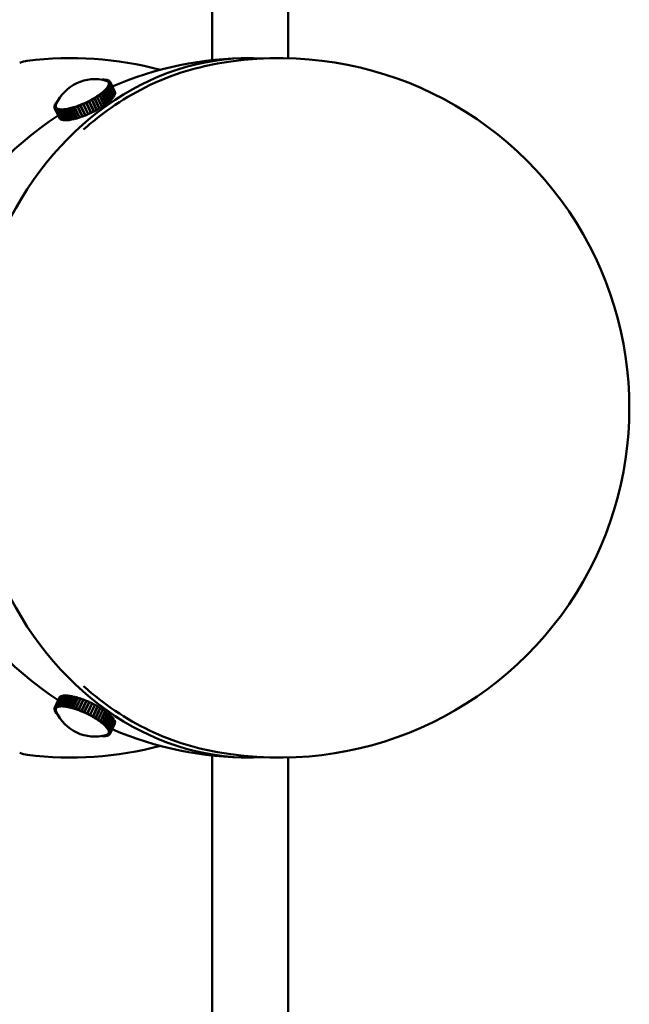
# Model space of a CAD drawing. Header units: millimetres. Extents: x 274 to 1648, y 34 to 1112.
# Tile 13 of 14: x 1135 to 1240, y 718 to 886. Entities that reach past the tile are written whole.
import ezdxf

# ---------------------------------------------------------------- set-up
doc = ezdxf.new("R2010")
doc.units = ezdxf.units.MM
doc.header["$LTSCALE"] = 4
doc.layers.add('Widoczne (ISO)', color=7, linetype='Continuous', lineweight=50)

msp = doc.modelspace()

# ---------------------------------------------------------------- linework, layer by layer
at = {"layer": 'Widoczne (ISO)'}
for p, q in [((1168.36, 1003.43), (1168.36, 879.49)), ((1181.36, 1003.43), (1181.36, 879.83)), ((1149.41, 876.15), (1149.51, 876.16)), ((1149.48, 876.13), (1149.51, 876.16)), ((1149.5, 876.13), (1149.54, 876.16)), ((1149.51, 876.16), (1149.52, 876.14)), ((1149.54, 876.16), (1149.84, 876.17)), ((1149.73, 876.09), (1149.84, 876.17)), ((1149.74, 876.08), (1149.87, 876.17)), ((1149.84, 876.17), (1149.85, 876.15)), ((1149.87, 876.17), (1150.13, 876.15)), ((1149.96, 876.03), (1150.13, 876.15)), ((1149.97, 876.03), (1150.16, 876.15)), ((1150.12, 875.99), (1150.18, 875.98)), ((1150.13, 876.15), (1150.14, 876.14)), ((1150.16, 876.15), (1150.38, 876.1)), ((1150.18, 875.98), (1150.38, 876.1)), ((1150.18, 875.98), (1150.18, 875.97)), ((1150.19, 875.98), (1150.4, 876.1)), ((1150.19, 875.98), (1150.28, 875.94)), ((1150.19, 875.97), (1150.19, 875.98)), ((1150.28, 875.94), (1150.37, 875.91)), ((1150.37, 875.91), (1150.58, 876.03)), ((1150.37, 875.91), (1150.37, 875.9)), ((1150.38, 876.1), (1150.39, 876.09)), ((1150.38, 875.9), (1150.59, 876.02)), ((1150.38, 875.9), (1150.44, 875.86)), ((1150.38, 875.9), (1150.38, 875.9)), ((1150.4, 876.1), (1150.58, 876.03)), ((1150.44, 875.86), (1150.51, 875.81)), ((1150.47, 874.97), (1150.69, 875.03)), ((1150.53, 875.08), (1150.48, 874.98)), ((1150.48, 874.98), (1150.7, 875.05)), ((1150.48, 874.98), (1150.48, 874.97)), ((1150.51, 875.81), (1150.73, 875.93)), ((1150.51, 875.81), (1150.52, 875.79)), ((1150.52, 875.8), (1150.74, 875.91)), ((1150.52, 875.8), (1150.56, 875.75)), ((1150.52, 875.79), (1150.52, 875.8)), ((1150.58, 875.17), (1150.53, 875.08)), ((1150.69, 875.03), (1150.54, 874.82)), ((1150.56, 875.75), (1150.6, 875.69)), ((1150.58, 876.03), (1150.59, 876.01)), ((1150.58, 875.17), (1150.8, 875.25)), ((1150.59, 876.02), (1150.73, 875.93)), ((1150.59, 875.18), (1150.81, 875.27)), ((1150.61, 875.27), (1150.59, 875.18)), ((1150.59, 875.18), (1150.59, 875.18)), ((1150.6, 875.69), (1150.83, 875.8)), ((1150.6, 875.69), (1150.61, 875.68)), ((1150.6, 875.67), (1150.62, 875.64)), ((1150.61, 875.68), (1150.83, 875.78)), ((1150.61, 875.68), (1150.63, 875.61)), ((1150.64, 875.36), (1150.61, 875.27)), ((1150.63, 875.61), (1150.65, 875.54)), ((1150.64, 875.37), (1150.87, 875.47)), ((1150.64, 875.36), (1150.87, 875.45)), ((1150.65, 875.45), (1150.64, 875.37)), ((1150.64, 875.37), (1150.65, 875.37)), ((1150.65, 875.54), (1150.88, 875.64)), ((1150.65, 875.53), (1150.88, 875.63)), ((1150.65, 875.54), (1150.65, 875.53)), ((1150.65, 875.53), (1150.65, 875.45)), ((1151.51, 873.3), (1150.69, 875.03)), ((1150.8, 875.25), (1150.7, 875.05)), ((1150.7, 875.05), (1151.52, 873.32)), ((1150.73, 875.93), (1150.74, 875.91)), ((1150.74, 875.91), (1150.83, 875.8)), ((1151.62, 873.52), (1150.8, 875.25)), ((1150.87, 875.45), (1150.81, 875.27)), ((1150.81, 875.27), (1151.63, 873.54)), ((1150.83, 875.8), (1150.83, 875.78)), ((1151.65, 874.05), (1150.83, 875.78)), ((1150.83, 875.78), (1150.88, 875.64)), ((1150.88, 875.63), (1150.87, 875.47)), ((1150.87, 875.47), (1151.69, 873.74)), ((1151.68, 873.72), (1150.87, 875.45)), ((1150.88, 875.64), (1151.69, 873.91)), ((1151.69, 873.9), (1150.88, 875.63)), ((1148.71, 873.36), (1148.52, 873.24)), ((1149.03, 873.48), (1148.65, 873.23)), ((1148.89, 873.49), (1148.71, 873.36)), ((1148.89, 873.49), (1149.03, 873.48)), ((1149.08, 873.62), (1148.91, 873.5)), ((1148.91, 873.5), (1148.92, 873.48)), ((1148.91, 873.5), (1149.06, 873.5)), ((1149.84, 871.74), (1149.03, 873.48)), ((1149.41, 873.75), (1149.06, 873.5)), ((1149.06, 873.5), (1149.88, 871.77)), ((1149.26, 873.75), (1149.08, 873.62)), ((1149.26, 873.75), (1149.41, 873.75)), ((1149.43, 873.88), (1149.27, 873.76)), ((1149.27, 873.76), (1149.44, 873.78)), ((1149.27, 873.76), (1149.28, 873.75)), ((1150.22, 872.02), (1149.41, 873.75)), ((1149.58, 874.01), (1149.43, 873.88)), ((1149.75, 874.02), (1149.44, 873.78)), ((1149.44, 873.78), (1150.25, 872.04)), ((1149.58, 874.01), (1149.75, 874.02)), ((1149.73, 874.14), (1149.6, 874.02)), ((1149.6, 874.02), (1149.78, 874.05)), ((1149.6, 874.02), (1149.6, 874.01)), ((1149.87, 874.26), (1149.73, 874.14)), ((1150.57, 872.29), (1149.75, 874.02)), ((1150.05, 874.29), (1149.78, 874.05)), ((1149.78, 874.05), (1150.59, 872.32)), ((1149.87, 874.26), (1150.05, 874.29)), ((1150, 874.39), (1149.88, 874.27)), ((1149.88, 874.27), (1150.08, 874.32)), ((1149.88, 874.27), (1149.89, 874.26)), ((1150.12, 874.51), (1150, 874.39)), ((1150.87, 872.56), (1150.05, 874.29)), ((1150.31, 874.55), (1150.08, 874.32)), ((1150.08, 874.32), (1150.89, 872.58)), ((1150.12, 874.51), (1150.31, 874.55)), ((1150.22, 874.63), (1150.13, 874.52)), ((1150.13, 874.52), (1150.33, 874.57)), ((1150.13, 874.52), (1150.13, 874.51)), ((1150.32, 874.74), (1150.22, 874.63)), ((1151.13, 872.82), (1150.31, 874.55)), ((1150.32, 874.74), (1150.53, 874.8)), ((1150.4, 874.86), (1150.33, 874.75)), ((1150.33, 874.75), (1150.54, 874.82)), ((1150.53, 874.8), (1150.33, 874.57)), ((1150.33, 874.75), (1150.33, 874.75)), ((1150.33, 874.57), (1151.15, 872.84)), ((1150.47, 874.97), (1150.4, 874.86)), ((1151.34, 873.07), (1150.53, 874.8)), ((1150.54, 874.82), (1151.36, 873.09)), ((1151.36, 873.09), (1151.51, 873.3)), ((1151.5, 873.32), (1151.52, 873.32)), ((1151.52, 873.32), (1151.62, 873.52)), ((1151.61, 873.53), (1151.63, 873.54)), ((1151.63, 873.54), (1151.68, 873.72)), ((1151.69, 873.91), (1151.65, 874.05)), ((1151.68, 873.73), (1151.69, 873.74)), ((1151.69, 873.91), (1151.69, 873.91)), ((1151.69, 873.74), (1151.69, 873.9)), ((1141.52, 871.71), (1141.29, 871.61)), ((1141.29, 871.45), (1141.29, 871.61)), ((1141.3, 871.63), (1141.35, 871.81)), ((1141.52, 871.72), (1141.3, 871.63)), ((1141.3, 871.62), (1141.3, 871.63)), ((1141.58, 871.9), (1141.35, 871.81)), ((1141.36, 871.83), (1141.46, 872.03)), ((1141.58, 871.91), (1141.36, 871.83)), ((1141.37, 871.82), (1141.36, 871.83)), ((1141.67, 872.1), (1141.46, 872.03)), ((1141.47, 872.05), (1141.62, 872.26)), ((1141.68, 872.11), (1141.47, 872.05)), ((1141.48, 872.03), (1141.47, 872.05)), ((1141.51, 871.55), (1141.52, 871.63)), ((1141.52, 871.72), (1141.55, 871.81)), ((1141.53, 871.71), (1141.52, 871.72)), ((1141.52, 871.71), (1141.53, 871.7)), ((1141.52, 871.63), (1141.52, 871.71)), ((1141.55, 871.81), (1141.58, 871.9)), ((1141.58, 871.91), (1141.61, 871.97)), ((1141.58, 871.9), (1141.58, 871.91)), ((1141.58, 871.9), (1141.58, 871.89)), ((1141.78, 872.31), (1141.62, 872.26)), ((1141.64, 872.28), (1141.83, 872.51)), ((1141.78, 872.32), (1141.64, 872.28)), ((1141.64, 872.27), (1141.64, 872.28)), ((1141.89, 872.52), (1141.83, 872.51)), ((1141.85, 872.53), (1141.96, 872.63)), ((1141.9, 872.54), (1141.85, 872.53)), ((1141.86, 872.51), (1141.85, 872.53)), ((1145.29, 871.64), (1145.06, 871.57)), ((1145.29, 871.64), (1145.24, 871.55)), ((1145.73, 871.74), (1145.28, 871.56)), ((1145.31, 871.65), (1145.28, 871.56)), ((1145.3, 871.62), (1145.29, 871.64)), ((1145.54, 871.74), (1145.31, 871.65)), ((1145.76, 871.83), (1145.54, 871.74)), ((1145.76, 871.83), (1145.73, 871.74)), ((1146.55, 870), (1145.73, 871.74)), ((1145.78, 871.78), (1145.76, 871.83)), ((1146.24, 871.94), (1145.78, 871.75)), ((1146.01, 871.93), (1145.78, 871.83)), ((1145.78, 871.83), (1145.78, 871.75)), ((1145.78, 871.75), (1146.6, 870.02)), ((1146.24, 872.03), (1146.01, 871.93)), ((1147.06, 870.29), (1146.24, 872.03)), ((1146.24, 872.03), (1146.24, 871.94)), ((1147.05, 870.21), (1146.24, 871.94)), ((1146.49, 872.14), (1146.26, 872.03)), ((1146.26, 872.03), (1146.28, 871.96)), ((1146.74, 872.17), (1146.28, 871.96)), ((1146.28, 871.96), (1147.1, 870.23)), ((1146.72, 872.24), (1146.49, 872.14)), ((1147.53, 870.51), (1146.72, 872.24)), ((1146.72, 872.24), (1146.74, 872.17)), ((1146.96, 872.36), (1146.74, 872.25)), ((1146.74, 872.25), (1147.55, 870.52)), ((1146.74, 872.25), (1146.78, 872.19)), ((1147.55, 870.44), (1146.74, 872.17)), ((1147.23, 872.41), (1146.78, 872.19)), ((1146.78, 872.19), (1147.6, 870.46)), ((1147.19, 872.47), (1146.96, 872.36)), ((1147.19, 872.47), (1147.23, 872.41)), ((1147.43, 872.6), (1147.21, 872.48)), ((1147.21, 872.48), (1148.02, 870.75)), ((1147.21, 872.48), (1147.27, 872.44)), ((1148.05, 870.68), (1147.23, 872.41)), ((1147.71, 872.67), (1147.27, 872.44)), ((1147.27, 872.44), (1148.09, 870.7)), ((1147.64, 872.72), (1147.43, 872.6)), ((1147.64, 872.72), (1147.71, 872.67)), ((1147.87, 872.85), (1147.66, 872.73)), ((1147.66, 872.73), (1147.68, 872.69)), ((1147.66, 872.73), (1147.75, 872.69)), ((1148.53, 870.94), (1147.71, 872.67)), ((1148.17, 872.93), (1147.75, 872.69)), ((1147.75, 872.69), (1148.57, 870.96)), ((1148.08, 872.97), (1147.87, 872.85)), ((1148.08, 872.97), (1148.17, 872.93)), ((1148.3, 873.1), (1148.1, 872.98)), ((1148.1, 872.98), (1148.11, 872.95)), ((1148.1, 872.98), (1148.21, 872.96)), ((1148.99, 871.2), (1148.17, 872.93)), ((1148.61, 873.2), (1148.21, 872.96)), ((1148.21, 872.96), (1149.03, 871.22)), ((1148.5, 873.22), (1148.3, 873.1)), ((1148.5, 873.22), (1148.61, 873.2)), ((1148.52, 873.24), (1148.53, 873.22)), ((1148.52, 873.24), (1148.65, 873.23)), ((1149.43, 871.47), (1148.61, 873.2)), ((1148.65, 873.23), (1149.47, 871.5)), ((1149.47, 871.5), (1149.84, 871.74)), ((1149.83, 871.77), (1149.88, 871.77)), ((1149.88, 871.77), (1150.22, 872.02)), ((1150.21, 872.04), (1150.25, 872.04)), ((1150.25, 872.04), (1150.57, 872.29)), ((1150.56, 872.31), (1150.59, 872.32)), ((1150.59, 872.32), (1150.87, 872.56)), ((1150.86, 872.58), (1150.89, 872.58)), ((1150.89, 872.58), (1151.13, 872.82)), ((1151.12, 872.83), (1151.15, 872.84)), ((1151.15, 872.84), (1151.34, 873.07)), ((1151.34, 873.08), (1151.36, 873.09)), ((1141.51, 871.55), (1141.29, 871.45)), ((1141.52, 871.54), (1141.29, 871.44)), ((1141.29, 871.44), (1141.29, 871.45)), ((1141.33, 871.3), (1141.29, 871.44)), ((1141.56, 871.4), (1141.33, 871.3)), ((1142.15, 869.56), (1141.33, 871.3)), ((1141.56, 871.39), (1141.34, 871.28)), ((1141.34, 871.28), (1142.15, 869.55)), ((1141.42, 871.17), (1141.34, 871.28)), ((1141.65, 871.28), (1141.42, 871.17)), ((1142.24, 869.43), (1141.42, 871.17)), ((1141.65, 871.27), (1141.43, 871.16)), ((1141.43, 871.16), (1142.25, 869.42)), ((1141.57, 871.06), (1141.43, 871.16)), ((1141.52, 871.53), (1141.51, 871.55)), ((1141.52, 871.54), (1141.52, 871.52)), ((1141.54, 871.47), (1141.52, 871.54)), ((1141.56, 871.4), (1141.54, 871.47)), ((1141.56, 871.41), (1141.58, 871.37)), ((1141.56, 871.39), (1141.56, 871.4)), ((1141.6, 871.34), (1141.56, 871.39)), ((1141.79, 871.18), (1141.57, 871.06)), ((1142.39, 869.33), (1141.57, 871.06)), ((1141.79, 871.17), (1141.58, 871.05)), ((1141.58, 871.05), (1142.4, 869.32)), ((1141.76, 870.98), (1141.58, 871.05)), ((1141.65, 871.28), (1141.6, 871.34)), ((1141.65, 871.27), (1141.65, 871.28)), ((1141.72, 871.22), (1141.65, 871.27)), ((1141.79, 871.18), (1141.72, 871.22)), ((1141.97, 871.1), (1141.76, 870.98)), ((1142.58, 869.25), (1141.76, 870.98)), ((1141.98, 871.1), (1141.78, 870.98)), ((1141.78, 870.98), (1142.6, 869.25)), ((1142.01, 870.93), (1141.78, 870.98)), ((1141.79, 871.17), (1141.79, 871.18)), ((1141.88, 871.14), (1141.79, 871.17)), ((1141.97, 871.1), (1141.88, 871.14)), ((1141.98, 871.1), (1141.97, 871.1)), ((1142.09, 871.08), (1141.98, 871.1)), ((1142.21, 871.06), (1142.01, 870.93)), ((1142.82, 869.2), (1142.01, 870.93)), ((1142.22, 871.06), (1142.03, 870.93)), ((1142.03, 870.93), (1142.85, 869.2)), ((1142.29, 870.91), (1142.03, 870.93)), ((1142.21, 871.06), (1142.09, 871.08)), ((1142.21, 871.05), (1142.21, 871.06)), ((1142.35, 871.05), (1142.22, 871.06)), ((1142.48, 871.04), (1142.29, 870.91)), ((1143.11, 869.18), (1142.29, 870.91)), ((1142.49, 871.04), (1142.32, 870.91)), ((1142.62, 870.92), (1142.32, 870.91)), ((1142.32, 870.91), (1143.14, 869.18)), ((1142.48, 871.04), (1142.35, 871.05)), ((1142.48, 871.03), (1142.48, 871.04)), ((1142.64, 871.04), (1142.49, 871.04)), ((1142.79, 871.05), (1142.62, 870.92)), ((1143.44, 869.19), (1142.62, 870.92)), ((1142.79, 871.05), (1142.64, 871.04)), ((1142.81, 871.05), (1142.65, 870.92)), ((1142.99, 870.96), (1142.65, 870.92)), ((1142.65, 870.92), (1143.47, 869.19)), ((1142.8, 871.04), (1142.79, 871.05)), ((1142.98, 871.06), (1142.81, 871.05)), ((1143.14, 871.08), (1142.98, 871.06)), ((1143.14, 871.08), (1142.99, 870.96)), ((1143.8, 869.23), (1142.99, 870.96)), ((1143.16, 871.08), (1143.02, 870.96)), ((1143.39, 871.02), (1143.02, 870.96)), ((1143.02, 870.96), (1143.84, 869.23)), ((1143.15, 871.07), (1143.14, 871.08)), ((1143.34, 871.11), (1143.16, 871.08)), ((1143.53, 871.14), (1143.34, 871.11)), ((1143.53, 871.14), (1143.39, 871.02)), ((1144.2, 869.29), (1143.39, 871.02)), ((1143.54, 871.15), (1143.43, 871.03)), ((1143.82, 871.11), (1143.43, 871.03)), ((1143.43, 871.03), (1144.24, 869.3)), ((1143.53, 871.13), (1143.53, 871.14)), ((1143.74, 871.19), (1143.54, 871.15)), ((1143.94, 871.23), (1143.74, 871.19)), ((1143.94, 871.23), (1143.82, 871.11)), ((1144.63, 869.38), (1143.82, 871.11)), ((1143.95, 871.24), (1143.86, 871.12)), ((1144.27, 871.23), (1143.86, 871.12)), ((1143.86, 871.12), (1144.68, 869.39)), ((1143.94, 871.22), (1143.94, 871.23)), ((1144.16, 871.29), (1143.95, 871.24)), ((1144.37, 871.35), (1144.16, 871.29)), ((1144.37, 871.35), (1144.27, 871.23)), ((1145.09, 869.5), (1144.27, 871.23)), ((1144.75, 871.38), (1144.32, 871.25)), ((1144.39, 871.35), (1144.32, 871.25)), ((1144.32, 871.25), (1145.13, 869.51)), ((1144.38, 871.33), (1144.37, 871.35)), ((1144.6, 871.42), (1144.39, 871.35)), ((1144.82, 871.48), (1144.6, 871.42)), ((1144.82, 871.48), (1144.75, 871.38)), ((1145.56, 869.65), (1144.75, 871.38)), ((1145.24, 871.55), (1144.79, 871.39)), ((1144.84, 871.49), (1144.79, 871.39)), ((1144.79, 871.39), (1145.61, 869.66)), ((1144.83, 871.47), (1144.82, 871.48)), ((1145.06, 871.57), (1144.84, 871.49)), ((1146.05, 869.81), (1145.24, 871.55)), ((1145.28, 871.56), (1146.1, 869.83)), ((1146.1, 869.83), (1146.55, 870)), ((1146.57, 870.07), (1146.55, 870)), ((1146.6, 870.02), (1147.05, 870.21)), ((1147.06, 870.29), (1147.05, 870.21)), ((1147.1, 870.23), (1147.55, 870.44)), ((1147.53, 870.51), (1147.55, 870.44)), ((1147.55, 870.52), (1147.6, 870.46)), ((1147.6, 870.46), (1148.05, 870.68)), ((1148.02, 870.75), (1148.09, 870.7)), ((1148.09, 870.7), (1148.53, 870.94)), ((1148.5, 870.99), (1148.57, 870.96)), ((1148.57, 870.96), (1148.99, 871.2)), ((1148.97, 871.24), (1149.03, 871.22)), ((1149.03, 871.22), (1149.43, 871.47)), ((1149.42, 871.5), (1149.47, 871.5)), ((1142.15, 869.56), (1142.15, 869.56)), ((1142.15, 869.55), (1142.24, 869.43)), ((1142.24, 869.44), (1142.24, 869.43)), ((1142.25, 869.42), (1142.39, 869.33)), ((1142.39, 869.33), (1142.39, 869.33)), ((1142.4, 869.32), (1142.58, 869.25)), ((1142.59, 869.26), (1142.58, 869.25)), ((1142.6, 869.25), (1142.82, 869.2)), ((1142.84, 869.21), (1142.82, 869.2)), ((1142.85, 869.2), (1143.11, 869.18)), ((1143.13, 869.2), (1143.11, 869.18)), ((1143.14, 869.18), (1143.44, 869.19)), ((1143.46, 869.21), (1143.44, 869.19)), ((1143.47, 869.19), (1143.8, 869.23)), ((1143.83, 869.25), (1143.8, 869.23)), ((1143.84, 869.23), (1144.2, 869.29)), ((1144.23, 869.32), (1144.2, 869.29)), ((1144.24, 869.3), (1144.63, 869.38)), ((1144.67, 869.41), (1144.63, 869.38)), ((1144.68, 869.39), (1145.09, 869.5)), ((1145.12, 869.54), (1145.09, 869.5)), ((1145.13, 869.51), (1145.56, 869.65)), ((1145.59, 869.69), (1145.56, 869.65)), ((1145.61, 869.66), (1146.05, 869.81)), ((1146.08, 869.87), (1146.05, 869.81)), ((1141.47, 768.57), (1142.29, 770.3)), ((1142.3, 770.31), (1141.48, 768.58)), ((1141.64, 768.66), (1142.45, 770.4)), ((1142.47, 770.4), (1141.65, 768.67)), ((1141.85, 768.73), (1142.66, 770.46)), ((1142.69, 770.47), (1141.87, 768.74)), ((1142.11, 768.77), (1142.92, 770.5)), ((1142.95, 770.5), (1142.13, 768.77)), ((1142.29, 770.3), (1142.18, 770.19)), ((1142.29, 770.3), (1142.29, 770.3)), ((1142.45, 770.4), (1142.3, 770.31)), ((1142.41, 768.78), (1143.23, 770.51)), ((1143.26, 770.51), (1142.44, 768.78)), ((1142.46, 770.39), (1142.45, 770.4)), ((1142.66, 770.46), (1142.47, 770.4)), ((1142.68, 770.45), (1142.66, 770.46)), ((1142.92, 770.5), (1142.69, 770.47)), ((1142.75, 768.76), (1143.57, 770.49)), ((1143.6, 770.49), (1142.79, 768.76)), ((1142.94, 770.49), (1142.92, 770.5)), ((1143.23, 770.51), (1142.95, 770.5)), ((1143.13, 768.72), (1143.95, 770.45)), ((1143.98, 770.44), (1143.17, 768.71)), ((1143.25, 770.5), (1143.23, 770.51)), ((1143.57, 770.49), (1143.26, 770.51)), ((1143.54, 768.64), (1144.36, 770.37)), ((1143.59, 770.48), (1143.57, 770.49)), ((1144.4, 770.36), (1143.58, 768.63)), ((1143.95, 770.45), (1143.6, 770.49)), ((1143.98, 770.42), (1143.95, 770.45)), ((1144.36, 770.37), (1143.98, 770.44)), ((1143.98, 768.54), (1144.8, 770.27)), ((1144.84, 770.26), (1144.02, 768.53)), ((1144.39, 770.34), (1144.36, 770.37)), ((1144.8, 770.27), (1144.4, 770.36)), ((1144.83, 770.24), (1144.8, 770.27)), ((1145.26, 770.14), (1144.84, 770.26)), ((1141.36, 768.45), (1142.17, 770.18)), ((1142.18, 770.19), (1141.37, 768.46)), ((1141.37, 768.46), (1141.47, 768.57)), ((1141.69, 768.46), (1141.47, 768.57)), ((1141.48, 768.58), (1141.64, 768.66)), ((1141.7, 768.46), (1141.48, 768.58)), ((1141.85, 768.55), (1141.64, 768.66)), ((1141.65, 768.67), (1141.85, 768.73)), ((1141.86, 768.55), (1141.65, 768.67)), ((1142.05, 768.61), (1141.85, 768.73)), ((1141.85, 768.55), (1141.85, 768.55)), ((1141.86, 768.55), (1141.96, 768.58)), ((1141.87, 768.74), (1142.11, 768.77)), ((1142.06, 768.61), (1141.87, 768.74)), ((1141.96, 768.58), (1142.05, 768.61)), ((1142.05, 768.61), (1142.06, 768.62)), ((1142.06, 768.61), (1142.18, 768.63)), ((1142.3, 768.65), (1142.11, 768.77)), ((1142.13, 768.77), (1142.41, 768.78)), ((1142.31, 768.65), (1142.13, 768.77)), ((1142.18, 770.18), (1142.17, 770.18)), ((1142.18, 768.63), (1142.3, 768.65)), ((1142.3, 768.65), (1142.31, 768.65)), ((1142.31, 768.65), (1142.45, 768.65)), ((1142.59, 768.66), (1142.41, 768.78)), ((1142.61, 768.66), (1142.44, 768.78)), ((1142.44, 768.78), (1142.75, 768.76)), ((1142.45, 768.65), (1142.59, 768.66)), ((1142.59, 768.66), (1142.59, 768.66)), ((1142.61, 768.66), (1142.76, 768.65)), ((1142.92, 768.64), (1142.75, 768.76)), ((1142.76, 768.65), (1142.92, 768.64)), ((1142.93, 768.64), (1142.79, 768.76)), ((1142.79, 768.76), (1143.13, 768.72)), ((1142.92, 768.64), (1142.92, 768.65)), ((1142.93, 768.64), (1143.11, 768.61)), ((1143.11, 768.61), (1143.28, 768.59)), ((1143.28, 768.59), (1143.13, 768.72)), ((1143.3, 768.59), (1143.17, 768.71)), ((1143.17, 768.71), (1143.54, 768.64)), ((1143.28, 768.59), (1143.29, 768.6)), ((1143.3, 768.59), (1143.49, 768.55)), ((1143.49, 768.55), (1143.67, 768.52)), ((1143.67, 768.52), (1143.54, 768.64)), ((1143.69, 768.52), (1143.58, 768.63)), ((1143.58, 768.63), (1143.98, 768.54)), ((1144.45, 768.41), (1145.26, 770.14)), ((1145.31, 770.13), (1144.49, 768.4)), ((1144.93, 768.26), (1145.74, 769.99)), ((1145.79, 769.97), (1144.97, 768.24)), ((1145.29, 770.1), (1145.26, 770.14)), ((1145.74, 769.99), (1145.31, 770.13)), ((1145.42, 768.08), (1146.24, 769.81)), ((1146.28, 769.8), (1145.46, 768.06)), ((1145.77, 769.94), (1145.74, 769.99)), ((1146.24, 769.81), (1145.79, 769.97)), ((1145.92, 767.88), (1146.74, 769.61)), ((1146.78, 769.6), (1145.97, 767.86)), ((1146.26, 769.75), (1146.24, 769.81)), ((1146.74, 769.61), (1146.28, 769.8)), ((1146.42, 767.67), (1147.24, 769.4)), ((1146.42, 767.59), (1147.23, 769.32)), ((1147.28, 769.38), (1146.47, 767.65)), ((1146.75, 769.54), (1146.74, 769.61)), ((1147.24, 769.4), (1146.78, 769.6)), ((1146.89, 767.37), (1147.71, 769.1)), ((1147.73, 769.09), (1146.91, 767.36)), ((1146.92, 767.43), (1147.74, 769.17)), ((1147.78, 769.14), (1146.97, 767.41)), ((1147.23, 769.32), (1147.24, 769.4)), ((1147.74, 769.17), (1147.28, 769.38)), ((1147.41, 767.19), (1148.23, 768.92)), ((1148.27, 768.9), (1147.45, 767.16)), ((1147.71, 769.1), (1147.74, 769.17)), ((1147.73, 769.09), (1147.78, 769.14)), ((1148.23, 768.92), (1147.78, 769.14)), ((1147.88, 766.93), (1148.7, 768.66)), ((1148.74, 768.64), (1147.93, 766.9)), ((1148.2, 768.85), (1148.27, 768.9)), ((1148.7, 768.66), (1148.27, 768.9)), ((1148.68, 768.62), (1148.74, 768.64)), ((1149.16, 768.39), (1148.74, 768.64)), ((1141.29, 768.15), (1141.3, 768.3)), ((1141.51, 768.05), (1141.29, 768.15)), ((1141.29, 768.13), (1141.29, 768.14)), ((1141.51, 768.04), (1141.29, 768.13)), ((1141.32, 767.96), (1141.29, 768.13)), ((1141.3, 768.32), (1141.36, 768.45)), ((1141.53, 768.21), (1141.3, 768.32)), ((1141.3, 768.3), (1141.3, 768.31)), ((1141.52, 768.2), (1141.3, 768.3)), ((1141.55, 767.87), (1141.32, 767.96)), ((1141.33, 767.94), (1141.34, 767.95)), ((1141.55, 767.86), (1141.33, 767.94)), ((1141.41, 767.75), (1141.33, 767.94)), ((1141.58, 768.34), (1141.36, 768.45)), ((1141.59, 768.35), (1141.37, 768.46)), ((1141.64, 767.67), (1141.41, 767.75)), ((1141.42, 767.73), (1141.43, 767.74)), ((1141.64, 767.66), (1141.42, 767.73)), ((1141.56, 767.52), (1141.42, 767.73)), ((1141.51, 768.05), (1141.52, 768.13)), ((1141.52, 768.06), (1141.51, 768.05)), ((1141.51, 768.04), (1141.52, 768.05)), ((1141.53, 767.95), (1141.51, 768.04)), ((1141.52, 768.2), (1141.54, 768.24)), ((1141.52, 768.13), (1141.52, 768.2)), ((1141.53, 768.21), (1141.55, 768.28)), ((1141.54, 768.25), (1141.53, 768.21)), ((1141.55, 767.87), (1141.53, 767.95)), ((1141.55, 768.28), (1141.58, 768.34)), ((1141.55, 767.87), (1141.55, 767.87)), ((1141.55, 767.86), (1141.56, 767.87)), ((1141.6, 767.76), (1141.55, 767.86)), ((1141.56, 768.29), (1141.59, 768.35)), ((1141.74, 767.46), (1141.56, 767.52)), ((1141.57, 767.5), (1141.58, 767.51)), ((1141.74, 767.45), (1141.57, 767.5)), ((1141.75, 767.28), (1141.57, 767.5)), ((1141.58, 768.34), (1141.59, 768.35)), ((1141.59, 768.35), (1141.64, 768.4)), ((1141.64, 767.67), (1141.6, 767.76)), ((1141.64, 768.4), (1141.69, 768.46)), ((1141.64, 767.67), (1141.64, 767.67)), ((1141.64, 767.66), (1141.64, 767.66)), ((1141.64, 767.66), (1141.64, 767.66)), ((1141.69, 768.46), (1141.7, 768.46)), ((1141.7, 768.46), (1141.77, 768.5)), ((1141.85, 767.25), (1141.75, 767.28)), ((1141.77, 768.5), (1141.85, 768.55)), ((1141.77, 767.26), (1141.77, 767.27)), ((1141.86, 767.24), (1141.77, 767.26)), ((1141.96, 767.05), (1141.77, 767.26)), ((1143.67, 768.52), (1143.68, 768.53)), ((1143.69, 768.52), (1143.89, 768.47)), ((1143.89, 768.47), (1144.09, 768.42)), ((1144.09, 768.42), (1143.98, 768.54)), ((1144.11, 768.42), (1144.02, 768.53)), ((1144.02, 768.53), (1144.45, 768.41)), ((1144.09, 768.42), (1144.1, 768.43)), ((1144.11, 768.42), (1144.32, 768.36)), ((1144.32, 768.36), (1144.53, 768.3)), ((1144.53, 768.3), (1144.45, 768.41)), ((1144.55, 768.29), (1144.49, 768.4)), ((1144.49, 768.4), (1144.93, 768.26)), ((1144.53, 768.3), (1144.54, 768.31)), ((1144.55, 768.29), (1144.77, 768.22)), ((1144.77, 768.22), (1144.99, 768.15)), ((1144.99, 768.15), (1144.93, 768.26)), ((1145.01, 768.15), (1144.97, 768.24)), ((1144.97, 768.24), (1145.42, 768.08)), ((1144.99, 768.15), (1145, 768.17)), ((1145.01, 768.15), (1145.24, 768.07)), ((1145.24, 768.07), (1145.46, 767.98)), ((1145.46, 767.98), (1145.42, 768.08)), ((1145.48, 767.98), (1145.46, 768.06)), ((1145.46, 768.06), (1145.92, 767.88)), ((1145.46, 767.98), (1145.48, 768.01)), ((1145.48, 767.98), (1145.71, 767.89)), ((1145.71, 767.89), (1145.94, 767.8)), ((1145.94, 767.8), (1145.92, 767.88)), ((1145.94, 767.8), (1145.96, 767.85)), ((1145.96, 767.79), (1145.97, 767.86)), ((1145.96, 767.79), (1146.19, 767.69)), ((1145.97, 767.86), (1146.42, 767.67)), ((1146.19, 767.69), (1146.42, 767.59)), ((1146.42, 767.59), (1146.42, 767.67)), ((1146.44, 767.58), (1146.47, 767.65)), ((1146.44, 767.58), (1146.66, 767.47)), ((1146.47, 767.65), (1146.92, 767.43)), ((1146.66, 767.47), (1146.89, 767.37)), ((1146.89, 767.37), (1146.92, 767.43)), ((1146.91, 767.36), (1146.97, 767.41)), ((1146.91, 767.36), (1147.13, 767.24)), ((1146.97, 767.41), (1147.41, 767.19)), ((1147.13, 767.24), (1147.36, 767.13)), ((1147.36, 767.13), (1147.41, 767.19)), ((1147.41, 767.19), (1147.38, 767.12)), ((1147.38, 767.12), (1147.45, 767.16)), ((1147.38, 767.12), (1147.59, 767)), ((1147.45, 767.16), (1147.88, 766.93)), ((1147.59, 767), (1147.81, 766.89)), ((1147.81, 766.89), (1147.88, 766.93)), ((1147.84, 766.91), (1147.83, 766.87)), ((1147.83, 766.87), (1147.93, 766.9)), ((1147.83, 766.87), (1148.04, 766.75)), ((1147.93, 766.9), (1148.34, 766.66)), ((1148.34, 766.66), (1149.16, 768.39)), ((1149.2, 768.37), (1148.38, 766.64)), ((1148.77, 766.39), (1149.59, 768.12)), ((1149.62, 768.1), (1148.81, 766.36)), ((1149.14, 768.36), (1149.2, 768.37)), ((1149.17, 766.11), (1149.99, 767.85)), ((1149.59, 768.12), (1149.2, 768.37)), ((1150.02, 767.82), (1149.2, 766.09)), ((1149.54, 765.84), (1150.35, 767.57)), ((1149.57, 768.1), (1149.62, 768.1)), ((1150.39, 767.55), (1149.57, 765.82)), ((1149.99, 767.85), (1149.62, 768.1)), ((1149.87, 765.57), (1150.68, 767.3)), ((1150.71, 767.28), (1149.89, 765.54)), ((1149.98, 767.82), (1150.02, 767.82)), ((1150.35, 767.57), (1150.02, 767.82)), ((1150.15, 765.3), (1150.97, 767.04)), ((1150.99, 767.01), (1150.18, 765.28)), ((1150.34, 767.55), (1150.39, 767.55)), ((1150.68, 767.3), (1150.39, 767.55)), ((1150.67, 767.28), (1150.71, 767.28)), ((1150.97, 767.04), (1150.71, 767.28)), ((1150.96, 767.02), (1150.99, 767.01)), ((1151.21, 766.78), (1150.99, 767.01)), ((1148.04, 766.75), (1148.24, 766.63)), ((1148.24, 766.63), (1148.34, 766.66)), ((1148.27, 766.64), (1148.26, 766.62)), ((1148.26, 766.62), (1148.38, 766.64)), ((1148.26, 766.62), (1148.46, 766.5)), ((1148.38, 766.64), (1148.77, 766.39)), ((1148.46, 766.5), (1148.65, 766.37)), ((1148.65, 766.37), (1148.77, 766.39)), ((1148.68, 766.38), (1148.67, 766.36)), ((1148.67, 766.36), (1148.85, 766.24)), ((1148.67, 766.36), (1148.81, 766.36)), ((1148.81, 766.36), (1149.17, 766.11)), ((1148.85, 766.24), (1149.03, 766.11)), ((1149.03, 766.11), (1149.17, 766.11)), ((1149.05, 766.11), (1149.05, 766.1)), ((1149.05, 766.1), (1149.21, 765.97)), ((1149.05, 766.1), (1149.2, 766.09)), ((1149.2, 766.09), (1149.54, 765.84)), ((1149.21, 765.97), (1149.38, 765.85)), ((1149.38, 765.85), (1149.54, 765.84)), ((1149.4, 765.85), (1149.4, 765.84)), ((1149.4, 765.84), (1149.54, 765.71)), ((1149.4, 765.84), (1149.57, 765.82)), ((1149.54, 765.71), (1149.69, 765.59)), ((1149.57, 765.82), (1149.87, 765.57)), ((1149.69, 765.59), (1149.87, 765.57)), ((1149.71, 765.59), (1149.71, 765.58)), ((1149.71, 765.58), (1149.84, 765.46)), ((1149.71, 765.58), (1149.89, 765.54)), ((1149.84, 765.46), (1149.97, 765.34)), ((1149.89, 765.54), (1150.15, 765.3)), ((1149.97, 765.34), (1150.15, 765.3)), ((1149.98, 765.34), (1149.98, 765.33)), ((1149.98, 765.33), (1150.09, 765.21)), ((1149.98, 765.33), (1150.18, 765.28)), ((1150.09, 765.21), (1150.2, 765.1)), ((1150.18, 765.28), (1150.4, 765.05)), ((1150.4, 765.05), (1151.21, 766.78)), ((1151.23, 766.76), (1150.42, 765.03)), ((1150.59, 764.81), (1151.41, 766.54)), ((1151.42, 766.52), (1150.61, 764.78)), ((1150.74, 764.58), (1151.56, 766.31)), ((1151.57, 766.29), (1150.75, 764.56)), ((1150.81, 763.86), (1151.62, 765.59)), ((1150.83, 764.37), (1151.65, 766.1)), ((1151.66, 766.08), (1150.84, 764.35)), ((1151.68, 765.72), (1150.86, 763.99)), ((1150.87, 764), (1151.68, 765.74)), ((1150.88, 764.17), (1151.69, 765.91)), ((1151.69, 765.89), (1150.88, 764.16)), ((1151.21, 766.77), (1151.23, 766.76)), ((1151.41, 766.54), (1151.23, 766.76)), ((1151.4, 766.52), (1151.42, 766.52)), ((1151.56, 766.31), (1151.42, 766.52)), ((1151.55, 766.3), (1151.57, 766.29)), ((1151.65, 766.1), (1151.57, 766.29)), ((1151.62, 765.59), (1151.68, 765.72)), ((1151.64, 766.09), (1151.66, 766.08)), ((1151.69, 765.91), (1151.66, 766.08)), ((1151.68, 765.74), (1151.69, 765.89)), ((1151.68, 765.72), (1151.68, 765.72)), ((1151.69, 765.89), (1151.69, 765.89)), ((1149.41, 763.55), (1149.41, 763.54)), ((1149.72, 763.53), (1149.41, 763.54)), ((1149.64, 763.59), (1149.72, 763.53)), ((1149.66, 763.59), (1149.75, 763.53)), ((1149.73, 763.54), (1149.72, 763.53)), ((1150.03, 763.53), (1149.75, 763.53)), ((1149.88, 763.64), (1150.03, 763.53)), ((1149.89, 763.64), (1150.06, 763.54)), ((1150.04, 763.55), (1150.03, 763.53)), ((1150.29, 763.57), (1150.06, 763.54)), ((1150.1, 763.69), (1150.08, 763.69)), ((1150.1, 763.7), (1150.1, 763.69)), ((1150.1, 763.69), (1150.29, 763.57)), ((1150.21, 763.73), (1150.11, 763.7)), ((1150.11, 763.7), (1150.11, 763.7)), ((1150.11, 763.7), (1150.32, 763.57)), ((1150.2, 765.1), (1150.4, 765.05)), ((1150.21, 765.09), (1150.29, 764.98)), ((1150.21, 765.09), (1150.21, 765.09)), ((1150.21, 765.09), (1150.42, 765.03)), ((1150.3, 763.76), (1150.21, 763.73)), ((1150.29, 764.98), (1150.38, 764.87)), ((1150.3, 763.58), (1150.29, 763.57)), ((1150.31, 763.76), (1150.3, 763.76)), ((1150.3, 763.76), (1150.51, 763.63)), ((1150.39, 763.8), (1150.31, 763.76)), ((1150.31, 763.76), (1150.32, 763.77)), ((1150.31, 763.76), (1150.53, 763.64)), ((1150.51, 763.63), (1150.32, 763.57)), ((1150.38, 764.87), (1150.59, 764.81)), ((1150.39, 764.86), (1150.39, 764.85)), ((1150.39, 764.85), (1150.45, 764.75)), ((1150.39, 764.85), (1150.61, 764.78)), ((1150.46, 763.84), (1150.39, 763.8)), ((1150.42, 765.03), (1150.59, 764.81)), ((1150.45, 764.75), (1150.52, 764.65)), ((1150.47, 763.86), (1150.46, 763.84)), ((1150.46, 763.84), (1150.68, 763.73)), ((1150.52, 763.9), (1150.47, 763.85)), ((1150.47, 763.85), (1150.48, 763.86)), ((1150.47, 763.85), (1150.69, 763.74)), ((1150.52, 763.65), (1150.51, 763.63)), ((1150.52, 764.65), (1150.74, 764.58)), ((1150.58, 763.96), (1150.52, 763.9)), ((1150.53, 764.65), (1150.53, 764.64)), ((1150.53, 764.64), (1150.57, 764.54)), ((1150.53, 764.64), (1150.75, 764.56)), ((1150.68, 763.73), (1150.53, 763.64)), ((1150.57, 764.54), (1150.61, 764.45)), ((1150.61, 764.03), (1150.58, 763.96)), ((1150.6, 764), (1150.58, 763.96)), ((1150.58, 763.96), (1150.8, 763.85)), ((1150.58, 763.96), (1150.81, 763.86)), ((1150.6, 764.02), (1150.61, 764.03)), ((1150.61, 764.78), (1150.74, 764.58)), ((1150.61, 764.45), (1150.83, 764.37)), ((1150.61, 764.44), (1150.63, 764.35)), ((1150.62, 764.44), (1150.61, 764.44)), ((1150.61, 764.44), (1150.84, 764.35)), ((1150.64, 764.1), (1150.61, 764.03)), ((1150.63, 764.35), (1150.65, 764.26)), ((1150.65, 764.26), (1150.64, 764.18)), ((1150.64, 764.18), (1150.64, 764.1)), ((1150.64, 764.1), (1150.64, 764.1)), ((1150.64, 764.1), (1150.86, 763.99)), ((1150.64, 764.1), (1150.87, 764)), ((1150.65, 764.26), (1150.65, 764.26)), ((1150.65, 764.26), (1150.88, 764.16)), ((1150.65, 764.26), (1150.88, 764.17)), ((1150.69, 763.74), (1150.68, 763.73)), ((1150.8, 763.85), (1150.69, 763.74)), ((1150.75, 764.56), (1150.83, 764.37)), ((1150.8, 763.86), (1150.8, 763.85)), ((1150.86, 763.99), (1150.81, 763.86)), ((1150.84, 764.35), (1150.88, 764.17)), ((1150.88, 764.16), (1150.87, 764)), ((1168.36, 760.2), (1168.36, 636.99)), ((1181.36, 759.86), (1181.36, 636.99))]:
    msp.add_line(p, q, dxfattribs=at)
for centre, radius, start, end in [((1137.26, 874.42), 5, 97.1241, 112.6927), ((1144.08, 819.85), 60, 75.1399, 97.1241), ((1174.86, 819.85), 60, 90, 113.2121), ((1179.91, 819.85), 60, 257.5958, 102.4042), ((1148.22, 868.99), 7.25, 74.3818, 156.097), ((1174.86, 819.85), 60, 123.277, 236.7272), ((1148.22, 770.7), 7.25, 203.903, 285.6182), ((1174.86, 819.85), 60, 246.7838, 270), ((1144.08, 819.85), 60, 262.8759, 284.8601), ((1137.26, 765.27), 5, 247.3073, 262.8759)]:
    msp.add_arc(centre, radius, start, end, dxfattribs=at)
for centre, major_axis, ratio, start_param, end_param in [((1174.86, 819.85), (0, 60), 0.816497, 6.236817, 9.471146), ((1146.08, 873.54), (4.52, 2.13), 0.288675, 0.268322, 0.322129), ((1146.08, 873.54), (4.52, 2.13), 0.288675, 0.163602, 0.268322), ((1146.08, 873.54), (4.52, 2.13), 0.288675, 5.818469, 5.923189), ((1146.08, 873.54), (4.52, 2.13), 0.288675, 0.058882, 0.163602), ((1146.08, 873.54), (4.52, 2.13), 0.288675, 5.923189, 6.027908), ((1146.08, 873.54), (4.52, 2.13), 0.288675, 6.237348, 6.342068), ((1146.08, 873.54), (4.52, 2.13), 0.288675, 6.027908, 6.132628), ((1146.08, 873.54), (4.52, 2.13), 0.288675, 6.132628, 6.237348), ((1146.08, 873.54), (-4.52, -2.13), 0.288675, 1.943838, 2.048558), ((1146.08, 873.54), (-4.52, -2.13), 0.288675, 2.048558, 2.153277), ((1146.08, 873.54), (-4.52, -2.13), 0.288675, 2.153277, 2.257997), ((1146.08, 873.54), (-4.52, -2.13), 0.288675, 2.257997, 2.362717), ((1146.08, 873.54), (-4.52, -2.13), 0.288675, 2.362717, 2.467437), ((1146.08, 873.54), (-4.52, -2.13), 0.288675, 2.467437, 2.572156), ((1146.08, 873.54), (-4.52, -2.13), 0.288675, 2.572156, 2.676876), ((1146.08, 873.54), (-4.52, -2.13), 0.288675, 6.027908, 6.132628), ((1146.08, 873.54), (-4.52, -2.13), 0.288675, 6.132628, 6.237348), ((1146.08, 873.54), (-4.52, -2.13), 0.288675, 5.961056, 6.027908), ((1146.08, 873.54), (-4.52, -2.13), 0.288675, 1.2108, 1.315519), ((1146.08, 873.54), (-4.52, -2.13), 0.288675, 1.315519, 1.420239), ((1146.08, 873.54), (-4.52, -2.13), 0.288675, 1.420239, 1.524959), ((1146.08, 873.54), (-4.52, -2.13), 0.288675, 1.524959, 1.629679), ((1146.08, 873.54), (-4.52, -2.13), 0.288675, 1.629679, 1.734398), ((1146.08, 873.54), (-4.52, -2.13), 0.288675, 1.734398, 1.839118), ((1146.08, 873.54), (-4.52, -2.13), 0.288675, 1.839118, 1.943838), ((1146.08, 873.54), (-4.52, -2.13), 0.288675, 6.237348, 6.342068), ((1146.08, 873.54), (-4.52, -2.13), 0.288675, 0.058882, 0.163602), ((1146.08, 873.54), (-4.52, -2.13), 0.288675, 0.163602, 0.268322), ((1146.08, 873.54), (-4.52, -2.13), 0.288675, 0.268322, 0.373042), ((1146.08, 873.54), (-4.52, -2.13), 0.288675, 0.373042, 0.477761), ((1146.08, 873.54), (-4.52, -2.13), 0.288675, 0.477761, 0.582481), ((1146.08, 873.54), (-4.52, -2.13), 0.288675, 0.582481, 0.687201), ((1146.08, 873.54), (-4.52, -2.13), 0.288675, 0.687201, 0.791921), ((1146.08, 873.54), (-4.52, -2.13), 0.288675, 0.791921, 0.89664), ((1146.08, 873.54), (-4.52, -2.13), 0.288675, 0.89664, 1.00136), ((1146.08, 873.54), (-4.52, -2.13), 0.288675, 1.00136, 1.10608), ((1146.08, 873.54), (-4.52, -2.13), 0.288675, 1.10608, 1.2108), ((1146.9, 871.81), (-4.52, -2.13), 0.288675, 1.470071, 1.472579), ((1146.9, 871.81), (-4.52, -2.13), 0.288675, 1.574922, 1.579731), ((1146.9, 871.81), (-4.52, -2.13), 0.288675, 1.682734, 1.684583), ((1146.08, 766.15), (-4.52, 2.13), 0.288675, 5.976171, 6.080891), ((1146.08, 766.15), (-4.52, 2.13), 0.288675, 5.871452, 5.976171), ((1146.08, 766.15), (4.52, -2.13), 0.288675, 2.625139, 2.729859), ((1146.08, 766.15), (4.52, -2.13), 0.288675, 2.520419, 2.625139), ((1146.08, 766.15), (4.52, -2.13), 0.288675, 2.4157, 2.520419), ((1146.08, 766.15), (4.52, -2.13), 0.288675, 2.31098, 2.4157), ((1146.08, 766.15), (4.52, -2.13), 0.288675, 2.20626, 2.31098), ((1146.9, 767.89), (4.52, -2.13), 0.288675, 1.628329, 1.63278), ((1146.9, 767.89), (4.52, -2.13), 0.288675, 1.523121, 1.52793), ((1146.08, 766.15), (-4.52, 2.13), 0.288675, 0.111865, 0.216585), ((1146.08, 766.15), (-4.52, 2.13), 0.288675, 0.007145, 0.111865), ((1146.08, 766.15), (-4.52, 2.13), 0.288675, 0.216585, 0.321305), ((1146.08, 766.15), (-4.52, 2.13), 0.288675, 6.185611, 6.290331), ((1146.08, 766.15), (-4.52, 2.13), 0.288675, 0.321305, 0.322129), ((1146.08, 766.15), (-4.52, 2.13), 0.288675, 6.080891, 6.185611), ((1146.08, 766.15), (4.52, -2.13), 0.288675, 2.10154, 2.20626), ((1146.08, 766.15), (4.52, -2.13), 0.288675, 1.996821, 2.10154), ((1146.08, 766.15), (4.52, -2.13), 0.288675, 1.892101, 1.996821), ((1146.08, 766.15), (4.52, -2.13), 0.288675, 1.787381, 1.892101), ((1146.08, 766.15), (4.52, -2.13), 0.288675, 1.682661, 1.787381), ((1146.08, 766.15), (4.52, -2.13), 0.288675, 1.577942, 1.682661), ((1146.08, 766.15), (4.52, -2.13), 0.288675, 1.473222, 1.577942), ((1146.08, 766.15), (4.52, -2.13), 0.288675, 1.368502, 1.473222), ((1146.08, 766.15), (4.52, -2.13), 0.288675, 1.263782, 1.368502), ((1146.08, 766.15), (4.52, -2.13), 0.288675, 1.159063, 1.263782), ((1146.08, 766.15), (4.52, -2.13), 0.288675, 1.054343, 1.159063), ((1146.08, 766.15), (4.52, -2.13), 0.288675, 0.949623, 1.054343), ((1146.08, 766.15), (4.52, -2.13), 0.288675, 0.844903, 0.949623), ((1146.08, 766.15), (4.52, -2.13), 0.288675, 0.740184, 0.844903), ((1146.08, 766.15), (4.52, -2.13), 0.288675, 0.635464, 0.740184), ((1146.08, 766.15), (4.52, -2.13), 0.288675, 0.530744, 0.635464), ((1146.08, 766.15), (4.52, -2.13), 0.288675, 5.961056, 5.976171), ((1146.08, 766.15), (4.52, -2.13), 0.288675, 5.976171, 6.080891), ((1146.08, 766.15), (4.52, -2.13), 0.288675, 0.426024, 0.530744), ((1146.08, 766.15), (4.52, -2.13), 0.288675, 6.080891, 6.185611), ((1146.08, 766.15), (4.52, -2.13), 0.288675, 0.321305, 0.426024), ((1146.08, 766.15), (4.52, -2.13), 0.288675, 6.185611, 6.290331), ((1146.08, 766.15), (4.52, -2.13), 0.288675, 0.216585, 0.321305), ((1146.08, 766.15), (4.52, -2.13), 0.288675, 0.007145, 0.111865), ((1146.08, 766.15), (4.52, -2.13), 0.288675, 0.111865, 0.216585)]:
    msp.add_ellipse(centre, major_axis=major_axis, ratio=ratio, start_param=start_param, end_param=end_param, dxfattribs=at)
for points, knots in [([(1146.28, 867.58), (1147.15, 868.36), (1148.04, 869.1), (1150.76, 871.23), (1152.65, 872.5), (1156.57, 874.74), (1158.59, 875.71), (1162.74, 877.33), (1164.87, 877.97), (1167.02, 878.45)], [4.6032363, 4.6032363, 4.6032363, 4.6032363, 4.6686141, 4.6686141, 4.7985094, 4.7985094, 4.9284046, 4.9284046, 5.0582999, 5.0582999, 5.0582999, 5.0582999]), ([(1167.02, 761.25), (1164.87, 761.72), (1162.74, 762.37), (1158.59, 763.98), (1156.57, 764.95), (1152.65, 767.19), (1150.76, 768.47), (1148.04, 770.59), (1147.15, 771.34), (1146.28, 772.12)], [2.272083, 2.272083, 2.272083, 2.272083, 2.4019782, 2.4019782, 2.5318735, 2.5318735, 2.6617687, 2.6617687, 2.7271466, 2.7271466, 2.7271466, 2.7271466])]:
    msp.add_open_spline(points, degree=3, knots=knots, dxfattribs=at)

doc.saveas('drawing.dxf')
